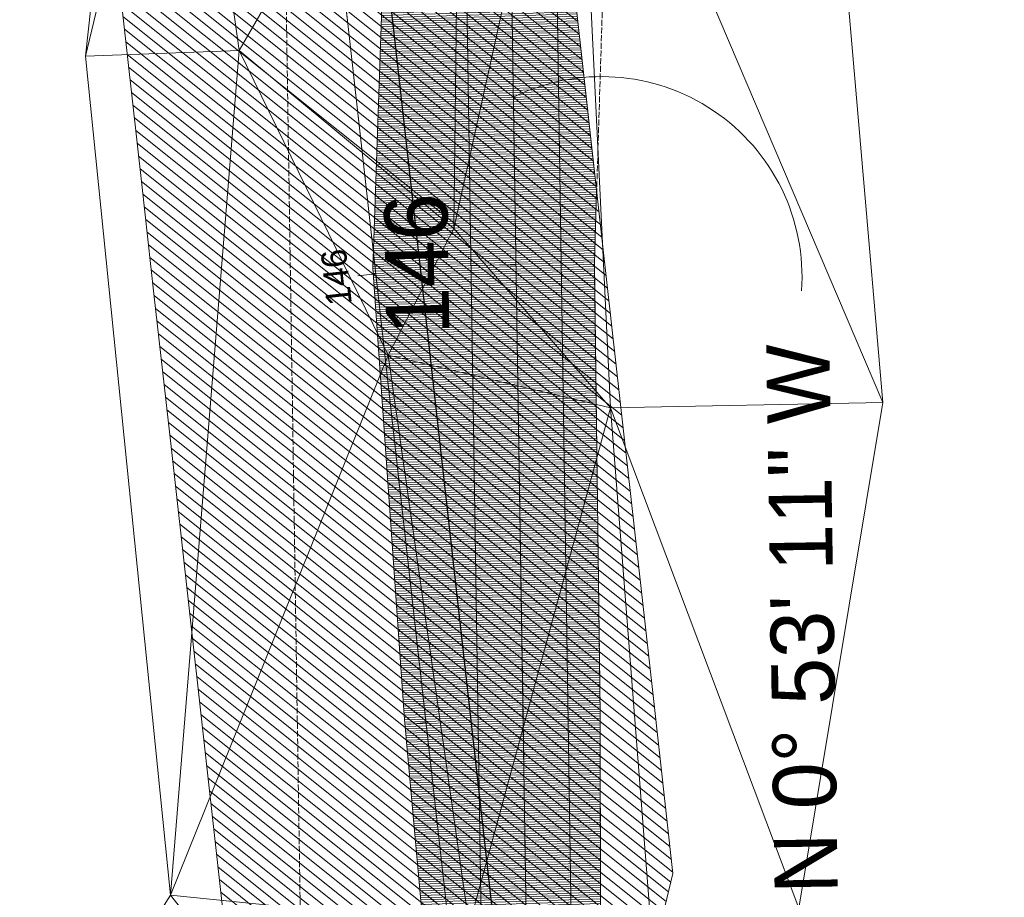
# Model space of a CAD drawing. Extents: x 2399984 to 2508823, y 556481 to 592637.
# Tile 113 of 158: x 2437576 to 2437685, y 564545 to 564642. Entities that reach past the tile are written whole.
import ezdxf
from ezdxf.enums import TextEntityAlignment as Align

# ---------------------------------------------------------------- set-up
doc = ezdxf.new("R2010")
doc.units = 0
doc.header["$MEASUREMENT"] = 0
for name, pattern in [('cl20', [100, 5, -5, 80, -5, 5]), ('cl50', [100, 7.5, -7.5, 70, -7.5, 7.5]), ('constlimit', [0.85, 0.65, -0.1, -0.1]), ('stream', [1.4, 0.7, -0.1, 0.1, -0.1, 0.1, -0.1, 0.1, -0.1])]:
    doc.linetypes.add(name, pattern=pattern)
for name, color, linetype, lineweight in [('DT_X_Triangles', 91, 'Continuous', 0), ('EV_Ecological_Wetlands', 151, 'stream', 13), ('GE_P_CL_20', 7, 'cl20', 13), ('GE_P_CL_50', 7, 'cl50', 13), ('PV_P_Bikeway', 193, 'Continuous', 13), ('RW_P_Const_Limits', 120, 'constlimit', 0)]:
    doc.layers.add(name, color=color, linetype=linetype, lineweight=lineweight)
doc.layers.add('GK_Visualization', color=30, linetype='Continuous', lineweight=13, plot=False)
doc.layers.add('SC_Scratch2', color=7, linetype='Continuous', lineweight=0, plot=False)
doc.styles.add('Style-font31', font='font31.shx')

msp = doc.modelspace()

# ---------------------------------------------------------------- hatches: boundary and pattern name
at = {"layer": 'EV_Ecological_Wetlands', "linetype": 'Continuous'}
h = msp.add_hatch(dxfattribs=at)
h.set_pattern_fill('HATCH', color=256, style=0, pattern_type=2)
h.set_pattern_definition([(141.37778, (2437465.6492, 564769.3414), (-0.6241826, -0.7812785), [])])
h.paths.add_polyline_path([(2437566.71, 564829.06), (2437568.72, 564811.13), (2437568.78, 564810.54), (2437574.34, 564760.85), (2437579.89, 564711.16), (2437581.52, 564696.62), (2437585.45, 564661.47), (2437589.65, 564623.88), (2437591, 564611.78), (2437592.93, 564594.54), (2437596.55, 564562.09), (2437602.11, 564512.4), (2437602.59, 564508.09), (2437608.55, 564505.79), (2437614.8, 564507.45), (2437618.13, 564509.12), (2437622.72, 564510.37), (2437633.13, 564510.37), (2437641.05, 564510.79), (2437645.63, 564515.37), (2437646.88, 564521.2), (2437646.05, 564527.04), (2437646.05, 564537.45), (2437648.48, 564547.62), (2437646.25, 564567.64), (2437642.65, 564599.85), (2437640.69, 564617.33), (2437637.6, 564644.95), (2437635.14, 564667.03), (2437634.08, 564676.47), (2437631.05, 564678.29), (2437627.72, 564681.2), (2437626.88, 564687.04), (2437626.88, 564692.87), (2437627.3, 564699.95), (2437630.47, 564708.81), (2437629.58, 564716.72), (2437627.15, 564738.5), (2437624.03, 564766.41), (2437619.05, 564810.91), (2437614.01, 564856.03), (2437611.37, 564879.63), (2437611.74, 564883.92), (2437611.34, 564888.43), (2437609.8, 564893.7), (2437608.92, 564895.61), (2437607.27, 564901.54), (2437605.61, 564906.82), (2437605.4, 564907.32), (2437602.17, 564915.08), (2437597.53, 564923.26), (2437594.85, 564927.26), (2437584.82, 564941.4), (2437530.05, 565018.57), (2437483.92, 565083.65), (2437481.97, 565087.87), (2437479.37, 565091.58), (2437476.98, 565094.03), (2437455.22, 565084.95), (2437451.06, 565075.02), (2437447.76, 565067.9), (2437442.44, 565055.64), (2437444.47, 565052.78), (2437557.73, 564892.08), (2437559.64, 564887.02), (2437560.99, 564880.38), (2437561.91, 564872.09)])
h = msp.add_hatch(dxfattribs=at)
h.set_pattern_fill('HATCH', color=256, style=0, pattern_type=2)
h.set_pattern_definition([(181.78872, (2437627.6909, 564611.18141), (0.0078035, -0.2498782), [])])
h.paths.add_polyline_path([(2437619.19, 564671.99, 0.157761), (2437617.03, 564666.22), (2437617.02, 564666.11), (2437615.25, 564614.64), (2437618.76, 564564.65), (2437623.26, 564514.71), (2437623.35, 564510.37), (2437633.13, 564510.37), (2437640.47, 564510.76), (2437640.48, 564515.13), (2437640.43, 564565.13), (2437639.78, 564615.13), (2437640.03, 564623.25), (2437637.6, 564644.95), (2437635.14, 564667.03), (2437634.08, 564676.47), (2437631.05, 564678.29), (2437627.72, 564681.2), (2437627.53, 564682.48)])

# ---------------------------------------------------------------- linework, layer by layer
at = {"layer": 'EV_Ecological_Wetlands', "linetype": 'Continuous', "flags": 128}
msp.add_lwpolyline([(2437619.19, 564671.99, 0.157761), (2437617.03, 564666.22), (2437617.02, 564666.11), (2437615.25, 564614.64), (2437618.76, 564564.65), (2437623.26, 564514.71), (2437623.35, 564510.37), (2437633.13, 564510.37), (2437640.47, 564510.76), (2437640.48, 564515.13), (2437640.43, 564565.13), (2437639.78, 564615.13), (2437640.03, 564623.25), (2437637.6, 564644.95), (2437635.14, 564667.03), (2437634.08, 564676.47), (2437631.05, 564678.29), (2437627.72, 564681.2), (2437627.53, 564682.48), (2437619.19, 564671.99)], format="xyb", close=True, dxfattribs=at)
msp.add_lwpolyline([(2437585.45, 564661.47), (2437589.65, 564623.88), (2437591, 564611.78), (2437592.93, 564594.54), (2437596.55, 564562.09), (2437602.11, 564512.4), (2437602.59, 564508.09), (2437608.55, 564505.79), (2437614.8, 564507.45), (2437618.13, 564509.12), (2437622.72, 564510.37), (2437633.13, 564510.37), (2437641.05, 564510.79), (2437645.63, 564515.37), (2437646.88, 564521.2), (2437646.05, 564527.04), (2437646.05, 564537.45), (2437648.48, 564547.62), (2437646.25, 564567.64), (2437642.65, 564599.85), (2437640.69, 564617.33), (2437637.6, 564644.95)], dxfattribs=at)
at = {"layer": 'GE_P_CL_20'}
msp.add_line((2437633.61, 564452.55), (2437585.46, 564883.36), dxfattribs=at)
at = {"layer": 'GE_P_CL_20', "linetype": 'Continuous'}
for p, q in [((2437615.57, 564614), (2437613.58, 564613.78)), ((2437621.12, 564564.31), (2437619.13, 564564.09))]:
    msp.add_line(p, q, dxfattribs=at)
at = {"layer": 'GE_P_CL_50'}
msp.add_line((2437633.61, 564452.55), (2437630.6, 564647.49), dxfattribs=at)
at = {"layer": 'GE_P_CL_50', "linetype": 'Continuous'}
msp.add_line((2437631.1, 564614.99), (2437626.1, 564614.91), dxfattribs=at)
at = {"layer": 'GE_P_CL_50', "linetype": 'Continuous', "extrusion": (0, 0, -1)}
msp.add_arc((-2437640.6, 564613.65), 22.18, 63.8193, 183.9971, dxfattribs=at)
at = {"layer": 'GK_Visualization', "color": 1, "flags": 128}
for points in [[(2437633.61, 564452.55), (2437630.6, 564647.49, -0.414214), (2437689.66, 564708.41), (2438175.34, 564715.93, 0.414214), (2438234.41, 564776.85), (2438223.25, 565497.8, -0.414214), (2438282.32, 565558.72), (2438697.54, 565565.15, 0.57102), (2438748.68, 565654.95), (2436449.15, 569670.88, 0.278952), (2436394.84, 569701.03), (2435906.17, 569682.75, -0.413873), (2435792.15, 569788.44), (2435791.25, 569811.65)], [(2438322.11, 563526.77), (2438051.49, 563959.19, 0.050315), (2438044.1, 563968.71), (2437880.68, 564140.54), (2437633.61, 564452.55), (2437585.46, 564883.36, 0.127136), (2437574.76, 564911.42), (2437459.17, 565074.31), (2437394.79, 565151.54), (2437343.43, 565237.42), (2437261.72, 565352.57, -0.085446)]]:
    msp.add_lwpolyline(points, format="xyb", dxfattribs=at)
at = {"layer": 'PV_P_Bikeway'}
for p, q in [((2437628.45, 564463.41), (2437625.6, 564647.41)), ((2437638.44, 564463.6), (2437635.6, 564647.57))]:
    msp.add_line(p, q, dxfattribs=at)
at = {"layer": 'RW_P_Const_Limits'}
for p, q in [((2437639.78, 564615.13), (2437641.17, 564659.6)), ((2437607.68, 564512.62), (2437605.6, 564647.1)), ((2437640.43, 564565.13), (2437639.78, 564615.13)), ((2437640.48, 564515.13), (2437640.43, 564565.13))]:
    msp.add_line(p, q, dxfattribs=at)
at = {"layer": 'SC_Scratch2', "color": 4, "linetype": 'Continuous', "lineweight": 30}
msp.add_line((2437638.58, 564453.11), (2437590.43, 564883.92), dxfattribs=at)

# ---------------------------------------------------------------- texts
at = {"layer": 'GE_P_CL_20', "linetype": 'Continuous', "style": 'Style-font31'}
msp.add_text('146', height=2.8, rotation=96.3778, dxfattribs=at).set_placement((2437612.58, 564613.77), align=Align.CENTER)
at = {"layer": 'GE_P_CL_50', "linetype": 'Continuous', "style": 'Style-font31'}
msp.add_text('146', height=7, rotation=90.8865, dxfattribs=at).set_placement((2437623.6, 564615.12), align=Align.CENTER)
msp.add_text('N 0%%d 53\' 11" W', height=7, rotation=90.8865, dxfattribs=at).set_placement((2437659.28, 564575.74), align=Align.TOP_CENTER)

# ---------------------------------------------------------------- meshes
at = {"layer": 'DT_X_Triangles'}
mesh = msp.add_polyface(dxfattribs=at)
corners = [(2437539.84, 564461.74), (2437592.83, 564545.2), (2437605.25, 564529.52), (2437557.59, 564876.03), (2437583.28, 564801.72), (2437563.7, 564802.76), (2437570.06, 564761.03), (2437582.63, 564745.12), (2437588.29, 564682.6), (2437594.97, 564751.13), (2437594.25, 564683.11), (2437590.66, 564871.83), (2437607.9, 564808.86), (2437583.4, 564638.09), (2437600.44, 564638.73), (2437616.94, 564605), (2437625.91, 564541.85), (2437619.54, 564751.98), (2437624.95, 564681.04), (2437624.23, 564619.02), (2437617.33, 564493.82), (2437619.42, 564866.02), (2437626.69, 564814.39), (2437641.57, 564599.16), (2437642.28, 564493.1), (2437650.99, 564748.72), (2437637.66, 564679.69), (2437646.04, 564541.96), (2437650.73, 564824.29), (2437664.53, 564683.03), (2437671.72, 564599.74), (2437662.43, 564543.77)]
mesh.append_faces([[corners[k] for k in face] for face in [(0, 1, 2), (3, 4, 5), (5, 4, 6), (6, 4, 7), (6, 7, 8), (7, 4, 9), (7, 9, 10), (7, 10, 8), (4, 11, 12), (4, 12, 9), (13, 8, 10), (13, 10, 14), (13, 14, 1), (1, 14, 15), (1, 15, 16), (1, 16, 2), (10, 9, 17), (10, 17, 18), (10, 18, 14), (9, 12, 17), (14, 18, 19), (14, 19, 15), (2, 16, 20), (12, 21, 22), (12, 22, 17), (15, 19, 23), (15, 23, 16), (20, 16, 24), (17, 22, 25), (17, 25, 26), (17, 26, 18), (19, 18, 26), (19, 26, 23), (16, 23, 27), (16, 27, 24), (22, 28, 25), (26, 25, 29), (26, 29, 30), (26, 30, 23), (23, 30, 31), (23, 31, 27), (24, 27, 31)]])

doc.saveas('drawing.dxf')
